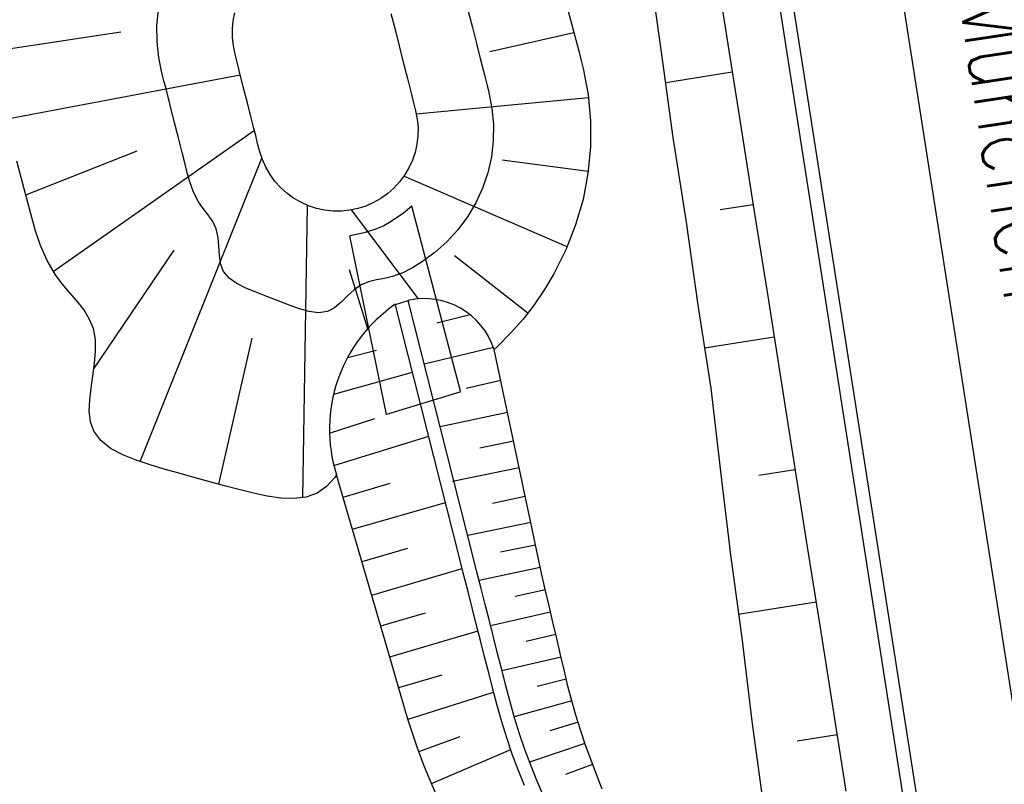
# Model space of a CAD drawing. Extents: x 446577 to 447216, y 443659 to 444842.
# Tile 159 of 177: x 446732 to 446761, y 444596 to 444619. Entities that reach past the tile are written whole.
import ezdxf

# ---------------------------------------------------------------- set-up
doc = ezdxf.new("R2010")
doc.units = 0
doc.header["$LTSCALE"] = 2
doc.header["$MEASUREMENT"] = 0
doc.linetypes.add('AUSGEZOGEN', pattern=[0])
for name, color, linetype in [('DB-Böschungen', 15, 'CONTINUOUS'), ('DB-Gleisachse', 7, 'CONTINUOUS'), ('DB-Kabelanlagen', 15, 'CONTINUOUS'), ('DB-Regenrückhaltebecken_Vorflutgra', 15, 'CONTINUOUS'), ('FBRTOP', 250, 'AUSGEZOGEN'), ('MULDE', 250, 'AUSGEZOGEN'), ('SCHRIFT', 7, 'AUSGEZOGEN')]:
    doc.layers.add(name, color=color, linetype=linetype)
doc.styles.add('ROMANS', font='romans.shx', dxfattribs={"width": 0.8})

msp = doc.modelspace()

# ---------------------------------------------------------------- linework, layer by layer
at = {"layer": 'DB-Böschungen', "linetype": 'Continuous'}
for p, q in [((446752.277, 444620.996), (446752.667, 444618.527)), ((446750.351, 444620.691), (446750.692, 444618.214)), ((446752.667, 444618.527), (446753.065, 444616.008)), ((446750.692, 444618.214), (446751.033, 444615.737)), ((446752.8, 444617.687), (446750.825, 444617.375)), ((446751.033, 444615.737), (446751.431, 444613.218)), ((446753.065, 444616.008), (446753.456, 444613.539)), ((446753.425, 444613.736), (446752.437, 444613.58)), ((446753.456, 444613.539), (446753.846, 444611.069)), ((446751.431, 444613.218), (446751.772, 444610.741)), ((446753.846, 444611.069), (446754.237, 444608.6)), ((446751.772, 444610.741), (446752.163, 444608.272)), ((446754.049, 444609.785), (446751.975, 444609.457)), ((446754.237, 444608.6), (446754.627, 444606.131)), ((446752.163, 444608.272), (446752.454, 444605.787)), ((446754.627, 444606.131), (446755.018, 444603.661)), ((446752.454, 444605.787), (446752.746, 444603.302)), ((446754.674, 444605.834), (446753.588, 444605.662)), ((446755.018, 444603.661), (446755.408, 444601.192)), ((446752.746, 444603.302), (446753.087, 444600.825)), ((446755.299, 444601.883), (446752.978, 444601.516)), ((446755.408, 444601.192), (446755.799, 444598.723)), ((446753.087, 444600.825), (446753.379, 444598.34)), ((446755.799, 444598.723), (446756.189, 444596.253)), ((446753.379, 444598.34), (446753.72, 444595.863)), ((446755.924, 444597.932), (446754.738, 444597.745))]:
    msp.add_line(p, q, dxfattribs=at)
at = {"layer": 'DB-Gleisachse', "linetype": 'Continuous'}
msp.add_line((446748.31, 444681.091), (446763.802, 444581.89), dxfattribs=at)
at = {"layer": 'DB-Kabelanlagen', "linetype": 'Continuous'}
for p, q in [((446745.099, 444680.589), (446760.591, 444581.388)), ((446744.703, 444680.528), (446760.195, 444581.327))]:
    msp.add_line(p, q, dxfattribs=at)
at = {"layer": 'DB-Regenrückhaltebecken_Vorflutgra', "linetype": 'Continuous'}
for p, q in [((446735.655, 444619.076), (446735.704, 444619.558)), ((446747.854, 444619.734), (446747.981, 444619.25)), ((446737.928, 444619.217), (446737.979, 444619.462)), ((446742.627, 444619.442), (446742.75, 444618.957)), ((446744.931, 444619.509), (446745.054, 444619.025)), ((446747.981, 444619.25), (446748.108, 444618.766)), ((446735.658, 444618.592), (446735.655, 444619.076)), ((446737.903, 444618.968), (446737.928, 444619.217)), ((446737.904, 444618.719), (446737.903, 444618.968)), ((446742.75, 444618.957), (446742.873, 444618.473)), ((446745.054, 444619.025), (446745.177, 444618.54)), ((446730.798, 444618.319), (446734.575, 444618.896)), ((446737.934, 444618.471), (446737.904, 444618.719)), ((446748.083, 444618.863), (446745.572, 444618.296)), ((446748.108, 444618.766), (446748.235, 444618.283)), ((446735.711, 444618.13), (446735.658, 444618.592)), ((446737.984, 444618.226), (446737.934, 444618.471)), ((446742.873, 444618.473), (446742.995, 444617.988)), ((446745.177, 444618.54), (446745.299, 444618.055)), ((446735.803, 444617.674), (446735.711, 444618.13)), ((446738.043, 444617.983), (446737.984, 444618.226)), ((446748.235, 444618.283), (446748.3, 444618.041)), ((446738.106, 444617.741), (446738.043, 444617.983)), ((446742.995, 444617.988), (446743.118, 444617.503)), ((446745.299, 444618.055), (446745.422, 444617.571)), ((446748.3, 444618.041), (446748.361, 444617.799)), ((446748.361, 444617.799), (446748.505, 444617.027)), ((446731.138, 444616.292), (446738.139, 444617.614)), ((446735.863, 444617.431), (446735.803, 444617.674)), ((446738.229, 444617.256), (446738.106, 444617.741)), ((446743.118, 444617.503), (446743.241, 444617.019)), ((446745.422, 444617.571), (446745.485, 444617.329)), ((446735.925, 444617.189), (446735.863, 444617.431)), ((446736.048, 444616.704), (446735.925, 444617.189)), ((446738.352, 444616.772), (446738.229, 444617.256)), ((446745.485, 444617.329), (446745.545, 444617.086)), ((446743.241, 444617.019), (446743.304, 444616.777)), ((446748.518, 444616.92), (446743.384, 444616.434)), ((446745.545, 444617.086), (446745.636, 444616.61)), ((446748.505, 444617.027), (446748.575, 444616.243)), ((446736.171, 444616.22), (446736.048, 444616.704)), ((446738.474, 444616.287), (446738.352, 444616.772)), ((446743.304, 444616.777), (446743.363, 444616.534)), ((446745.636, 444616.61), (446745.683, 444616.129)), ((446743.363, 444616.534), (446743.41, 444616.288)), ((446736.293, 444615.735), (446736.171, 444616.22)), ((446738.537, 444616.045), (446738.474, 444616.287)), ((446738.597, 444615.802), (446738.537, 444616.045)), ((446743.41, 444616.288), (446743.435, 444616.04)), ((446743.435, 444616.04), (446743.432, 444615.79)), ((446745.683, 444616.129), (446745.678, 444615.645)), ((446748.575, 444616.243), (446748.573, 444615.456)), ((446732.565, 444611.744), (446738.558, 444615.962)), ((446736.416, 444615.25), (446736.293, 444615.735)), ((446738.656, 444615.559), (446738.597, 444615.802)), ((446743.432, 444615.79), (446743.403, 444615.542)), ((446738.72, 444615.318), (446738.656, 444615.559)), ((446743.403, 444615.542), (446743.348, 444615.298)), ((446745.678, 444615.645), (446745.621, 444615.164)), ((446748.573, 444615.456), (446748.499, 444614.673)), ((446731.747, 444614.03), (446735.064, 444615.342)), ((446736.481, 444614.99), (446736.416, 444615.25)), ((446738.8, 444615.081), (446738.72, 444615.318)), ((446743.348, 444615.298), (446743.268, 444615.061)), ((446745.621, 444615.164), (446745.514, 444614.691)), ((446731.61, 444614.55), (446731.48, 444615.033)), ((446735.153, 444606.077), (446738.784, 444615.122)), ((446736.548, 444614.73), (446736.481, 444614.99)), ((446738.9, 444614.852), (446738.8, 444615.081)), ((446739.025, 444614.636), (446738.9, 444614.852)), ((446743.268, 444615.061), (446743.164, 444614.834)), ((446748.506, 444614.726), (446745.94, 444615.064)), ((446731.737, 444614.066), (446731.61, 444614.55)), ((446736.637, 444614.418), (446736.548, 444614.73)), ((446739.172, 444614.434), (446739.025, 444614.636)), ((446743.037, 444614.619), (446742.888, 444614.418)), ((446747.879, 444612.485), (446743.016, 444614.589)), ((446743.164, 444614.834), (446743.037, 444614.619)), ((446745.514, 444614.691), (446745.36, 444614.233)), ((446748.499, 444614.673), (446748.353, 444613.895)), ((446736.748, 444614.114), (446736.637, 444614.418)), ((446739.34, 444614.248), (446739.172, 444614.434)), ((446742.888, 444614.418), (446742.719, 444614.234)), ((446731.893, 444613.469), (446731.737, 444614.066)), ((446736.897, 444613.828), (446736.748, 444614.114)), ((446739.525, 444614.081), (446739.34, 444614.248)), ((446739.727, 444613.934), (446739.525, 444614.081)), ((446742.532, 444614.068), (446742.329, 444613.923)), ((446742.719, 444614.234), (446742.532, 444614.068)), ((446745.36, 444614.233), (446745.158, 444613.793)), ((446737.037, 444613.628), (446736.897, 444613.828)), ((446739.943, 444613.809), (446739.727, 444613.934)), ((446740.171, 444613.706), (446739.943, 444613.809)), ((446740.005, 444605), (446740.143, 444613.718)), ((446740.409, 444613.629), (446740.171, 444613.706)), ((446741.883, 444613.699), (446741.645, 444613.623)), ((446742.112, 444613.799), (446741.883, 444613.699)), ((446742.329, 444613.923), (446742.112, 444613.799)), ((446743.246, 444613.698), (446743, 444613.481)), ((446744.706, 444608.178), (446743.246, 444613.698)), ((446745.158, 444613.793), (446744.912, 444613.376)), ((446748.353, 444613.895), (446748.133, 444613.134)), ((446732.026, 444612.993), (446731.893, 444613.469)), ((446737.186, 444613.433), (446737.037, 444613.628)), ((446737.322, 444613.233), (446737.186, 444613.433)), ((446740.653, 444613.576), (446740.409, 444613.629)), ((446740.902, 444613.549), (446740.653, 444613.576)), ((446741.151, 444613.548), (446740.902, 444613.549)), ((446741.4, 444613.573), (446741.151, 444613.548)), ((446741.645, 444613.623), (446741.4, 444613.573)), ((446743.452, 444610.932), (446741.453, 444613.582)), ((446743, 444613.481), (446742.639, 444613.237)), ((446744.912, 444613.376), (446744.624, 444612.986)), ((446737.424, 444613.017), (446737.322, 444613.233)), ((446742.413, 444613.108), (446742.148, 444612.996)), ((446742.639, 444613.237), (446742.413, 444613.108)), ((446748.133, 444613.134), (446747.838, 444612.391)), ((446732.182, 444612.524), (446732.026, 444612.993)), ((446737.481, 444612.764), (446737.424, 444613.017)), ((446741.835, 444612.897), (446741.407, 444612.808)), ((446742.5, 444607.482), (446741.407, 444612.808)), ((446742.148, 444612.996), (446741.835, 444612.897)), ((446744.624, 444612.986), (446744.297, 444612.63)), ((446732.378, 444612.071), (446732.182, 444612.524)), ((446737.503, 444612.497), (446737.481, 444612.764)), ((446737.518, 444612.23), (446737.503, 444612.497)), ((446744.297, 444612.63), (446743.933, 444612.312)), ((446733.777, 444608.847), (446736.172, 444612.387)), ((446737.553, 444611.976), (446737.518, 444612.23)), ((446743.933, 444612.312), (446743.541, 444612.027)), ((446746.708, 444610.501), (446744.522, 444612.214)), ((446747.838, 444612.391), (446747.478, 444611.675)), ((446732.63, 444611.645), (446732.378, 444612.071)), ((446737.636, 444611.751), (446737.553, 444611.976)), ((446743.541, 444612.027), (446743.266, 444611.853)), ((446732.833, 444611.38), (446732.63, 444611.645)), ((446737.803, 444611.548), (446737.636, 444611.751)), ((446741.936, 444610.04), (446741.394, 444611.796)), ((446742.98, 444611.704), (446742.676, 444611.594)), ((446743.266, 444611.853), (446742.98, 444611.704)), ((446747.478, 444611.675), (446747.2, 444611.205)), ((446733.051, 444611.124), (446732.833, 444611.38)), ((446738.033, 444611.386), (446737.803, 444611.548)), ((446738.3, 444611.252), (446738.033, 444611.386)), ((446741.741, 444611.349), (446741.529, 444611.2)), ((446741.961, 444611.44), (446741.741, 444611.349)), ((446742.196, 444611.497), (446741.961, 444611.44)), ((446742.438, 444611.541), (446742.196, 444611.497)), ((446742.676, 444611.594), (446742.438, 444611.541)), ((446733.269, 444610.869), (446733.051, 444611.124)), ((446738.577, 444611.138), (446738.3, 444611.252)), ((446738.928, 444610.999), (446738.577, 444611.138)), ((446741.529, 444611.2), (446741.333, 444611.017)), ((446747.2, 444611.205), (446746.897, 444610.754)), ((446733.471, 444610.609), (446733.269, 444610.869)), ((446739.271, 444610.867), (446738.928, 444610.999)), ((446739.624, 444610.733), (446739.271, 444610.867)), ((446739.906, 444610.632), (446739.624, 444610.733)), ((446741.142, 444610.829), (446740.946, 444610.665)), ((446741.333, 444611.017), (446741.142, 444610.829)), ((446744.682, 444603.17), (446742.755, 444610.787)), ((446742.76, 444610.767), (446743.143, 444610.885)), ((446745.07, 444603.269), (446743.142, 444610.885)), ((446746.897, 444610.754), (446746.565, 444610.323)), ((446733.639, 444610.337), (446733.471, 444610.609)), ((446740.193, 444610.551), (446739.906, 444610.632)), ((446740.473, 444610.516), (446740.193, 444610.551)), ((446740.733, 444610.554), (446740.473, 444610.516)), ((446740.946, 444610.665), (446740.733, 444610.554)), ((446744.989, 444610.459), (446743.994, 444610.204)), ((446733.759, 444610.046), (446733.639, 444610.337)), ((446746.565, 444610.323), (446746.196, 444609.907)), ((446733.82, 444609.717), (446733.759, 444610.046)), ((446746.196, 444609.907), (446745.802, 444609.513)), ((446733.827, 444609.368), (446733.82, 444609.717)), ((446737.498, 444605.404), (446738.492, 444609.759)), ((446733.797, 444609.006), (446733.827, 444609.368)), ((446741.338, 444609.183), (446742.194, 444609.399)), ((446745.685, 444609.478), (446743.623, 444608.985)), ((446745.802, 444609.513), (446745.703, 444609.424)), ((446747.115, 444602.755), (446745.703, 444609.424)), ((446733.747, 444608.638), (446733.797, 444609.006)), ((446740.922, 444608.093), (446743.273, 444608.741)), ((446733.692, 444608.272), (446733.747, 444608.638)), ((446745.9, 444608.492), (446744.868, 444608.258)), ((446733.651, 444607.916), (446733.692, 444608.272)), ((446744.71, 444608.163), (446742.5, 444607.482)), ((446733.639, 444607.578), (446733.651, 444607.916)), ((446733.673, 444607.265), (446733.639, 444607.578)), ((446746.101, 444607.546), (446744.097, 444607.115)), ((446733.771, 444606.984), (446733.673, 444607.265)), ((446740.799, 444606.924), (446742.153, 444607.368)), ((446733.979, 444606.705), (446733.771, 444606.984)), ((446734.274, 444606.472), (446733.979, 444606.705)), ((446740.927, 444605.963), (446743.754, 444606.84)), ((446746.283, 444606.685), (446745.273, 444606.48)), ((446734.633, 444606.279), (446734.274, 444606.472)), ((446735.035, 444606.118), (446734.633, 444606.279)), ((446735.456, 444605.979), (446735.035, 444606.118)), ((446735.874, 444605.857), (446735.456, 444605.979)), ((446736.342, 444605.724), (446735.874, 444605.857)), ((446746.45, 444605.895), (446744.461, 444605.49)), ((446736.789, 444605.598), (446736.342, 444605.724)), ((446737.228, 444605.477), (446736.789, 444605.598)), ((446737.672, 444605.357), (446737.228, 444605.477)), ((446740.954, 444605.605), (446740.709, 444605.335)), ((446741.006, 444605.679), (446740.954, 444605.605)), ((446742.506, 444600.557), (446741.006, 444605.679)), ((446738.134, 444605.236), (446737.672, 444605.357)), ((446738.532, 444605.137), (446738.134, 444605.236)), ((446740.709, 444605.335), (446740.427, 444605.134)), ((446741.208, 444605.016), (446742.606, 444605.432)), ((446738.939, 444605.05), (446738.532, 444605.137)), ((446739.344, 444604.99), (446738.939, 444605.05)), ((446739.735, 444604.974), (446739.344, 444604.99)), ((446740.1, 444605.017), (446739.735, 444604.974)), ((446740.427, 444605.134), (446740.1, 444605.017)), ((446741.485, 444604.063), (446744.254, 444604.863)), ((446746.633, 444605.033), (446745.654, 444604.834)), ((446746.799, 444604.262), (446744.916, 444603.879)), ((446741.767, 444603.095), (446743.133, 444603.494)), ((446746.938, 444603.589), (446745.896, 444603.374)), ((446744.805, 444602.686), (446744.682, 444603.17)), ((446745.193, 444602.784), (446745.07, 444603.269)), ((446742.056, 444602.101), (446744.753, 444602.892)), ((446747.078, 444602.922), (446745.257, 444602.529)), ((446744.928, 444602.201), (446744.805, 444602.686)), ((446745.315, 444602.299), (446745.193, 444602.784)), ((446747.229, 444602.268), (446747.115, 444602.755)), ((446745.438, 444601.814), (446745.315, 444602.299)), ((446747.232, 444602.257), (446746.33, 444602.055)), ((446747.343, 444601.781), (446747.229, 444602.268)), ((446745.05, 444601.716), (446744.928, 444602.201)), ((446745.173, 444601.232), (446745.05, 444601.716)), ((446745.561, 444601.33), (446745.438, 444601.814)), ((446747.457, 444601.294), (446747.343, 444601.781)), ((446742.324, 444601.182), (446743.656, 444601.572)), ((446747.388, 444601.591), (446745.599, 444601.178)), ((446745.296, 444600.747), (446745.173, 444601.232)), ((446745.683, 444600.845), (446745.561, 444601.33)), ((446747.571, 444600.807), (446747.457, 444601.294)), ((446742.592, 444600.262), (446745.223, 444601.035)), ((446745.806, 444600.36), (446745.683, 444600.845)), ((446747.545, 444600.919), (446746.657, 444600.714)), ((446747.685, 444600.32), (446747.571, 444600.807)), ((446742.646, 444600.076), (446742.506, 444600.557)), ((446745.418, 444600.262), (446745.296, 444600.747)), ((446745.541, 444599.777), (446745.418, 444600.262)), ((446745.929, 444599.876), (446745.806, 444600.36)), ((446747.701, 444600.25), (446745.938, 444599.837)), ((446747.798, 444599.833), (446747.685, 444600.32)), ((446742.786, 444599.596), (446742.646, 444600.076)), ((446746.051, 444599.391), (446745.929, 444599.876)), ((446742.926, 444599.116), (446742.786, 444599.596)), ((446742.86, 444599.339), (446744.159, 444599.724)), ((446745.664, 444599.293), (446745.541, 444599.777)), ((446747.855, 444599.592), (446746.983, 444599.373)), ((446747.905, 444599.383), (446747.798, 444599.833)), ((446745.791, 444598.805), (446745.664, 444599.293)), ((446746.177, 444598.911), (446746.051, 444599.391)), ((446748.019, 444598.948), (446747.905, 444599.383)), ((446743.067, 444598.635), (446742.926, 444599.116)), ((446743.138, 444598.395), (446745.686, 444599.207)), ((446745.93, 444598.32), (446745.791, 444598.805)), ((446746.313, 444598.435), (446746.177, 444598.911)), ((446748.02, 444598.942), (446746.302, 444598.472)), ((446748.142, 444598.514), (446748.019, 444598.948)), ((446743.146, 444598.369), (446743.067, 444598.635)), ((446746.462, 444597.963), (446746.313, 444598.435)), ((446748.275, 444598.083), (446748.142, 444598.514)), ((446743.228, 444598.104), (446743.146, 444598.369)), ((446746.082, 444597.838), (446745.93, 444598.32)), ((446748.205, 444598.306), (446747.363, 444598.047)), ((446743.41, 444597.562), (446743.228, 444598.104)), ((446743.456, 444597.436), (446744.691, 444597.887)), ((446746.245, 444597.36), (446746.082, 444597.838)), ((446746.622, 444597.494), (446746.462, 444597.963)), ((446748.419, 444597.655), (446748.275, 444598.083)), ((446743.609, 444597.027), (446743.41, 444597.562)), ((446748.411, 444597.676), (446746.762, 444597.114)), ((446748.571, 444597.23), (446748.419, 444597.655)), ((446743.834, 444596.48), (446746.198, 444597.496)), ((446746.42, 444596.887), (446746.245, 444597.36)), ((446746.794, 444597.03), (446746.622, 444597.494)), ((446748.743, 444596.777), (446748.571, 444597.23)), ((446743.825, 444596.499), (446743.609, 444597.027)), ((446746.977, 444596.57), (446746.794, 444597.03)), ((446748.64, 444597.048), (446747.833, 444596.75)), ((446746.607, 444596.418), (446746.42, 444596.887)), ((446748.921, 444596.309), (446748.743, 444596.777)), ((446744.058, 444595.978), (446743.825, 444596.499)), ((446747.171, 444596.111), (446746.977, 444596.57))]:
    msp.add_line(p, q, dxfattribs=at)
for centre, major_axis, start_param, end_param in [((446743.623, 444608.753), (-1.545, 1.545), 4.238819, 5.719366), ((446745.322, 444607.038), (-3.2, 3.2), -0.183367, 1.090255)]:
    msp.add_ellipse(centre, major_axis=major_axis, ratio=1, start_param=start_param, end_param=end_param, dxfattribs=at)
at = {"layer": 'FBRTOP', "color": 0, "const_width": 0.5}
msp.add_lwpolyline([(446833.755, 444484.975, -0.000083), (446837.963, 444455.179, -0.000176), (446839.935, 444441.166, -0.000011), (446846.01, 444397.876, 0.000067), (446846.968, 444391.053, 0.001727), (446849.892, 444370.762, 0.00123), (446854.165, 444342.303, 0.004209), (446857.404, 444322.222, 0.002979), (446862.388, 444293.915, 0.003153), (446866.566, 444271.777, 0.002691), (446871.765, 444245.898, 0.003085)], format="xyb", dxfattribs=at)
at = {"layer": 'MULDE'}
msp.add_lwpolyline([(446846.122, 444528.372, -0.003275), (446849.776, 444503.541, -0.000858), (446851.281, 444492.919, -0.000016), (446856.912, 444452.68, 0.000072), (446858.152, 444443.823, 0.000546), (446864.602, 444398.178, 0.00545), (446865.299, 444393.636, 0.003136), (446867.372, 444381.527, -0.001035), (446873.816, 444344.812, -0.000041), (446876.48, 444329.437, 0.000112), (446877.455, 444323.814, 0.000693), (446877.962, 444320.923, 0.000079), (446882.464, 444295.439, 0.001596), (446888.309, 444262.995, 0.003343)], format="xyb", dxfattribs=at)

# ---------------------------------------------------------------- texts
at = {"layer": 'SCHRIFT', "style": 'ROMANS', "width": 0.8}
msp.add_text('ICE Nürnberg-München', height=2, rotation=278.5677, dxfattribs=at).set_placement((446757.172, 444635.715))

doc.saveas('drawing.dxf')
